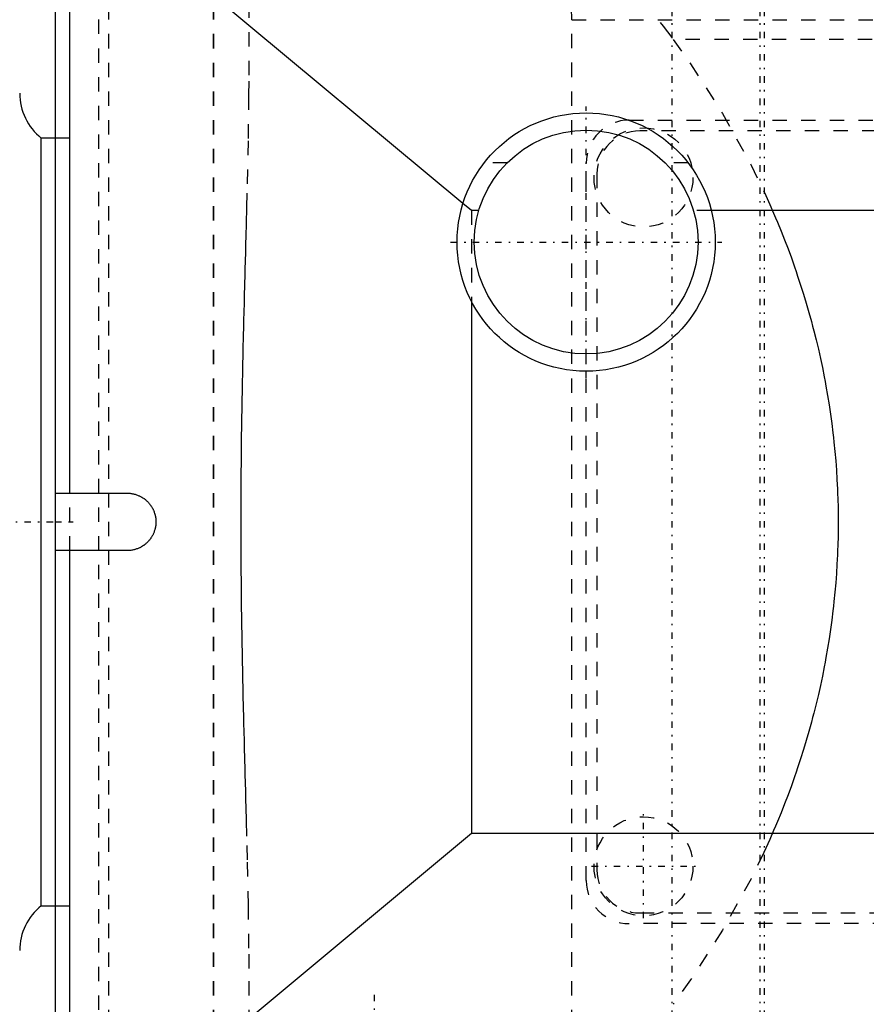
# Model space of a CAD drawing. Extents: x -545 to 345, y -109 to 109.
# Tile 7 of 15: x -164 to -105, y -34 to 35. Entities that reach past the tile are written whole.
import ezdxf

# ---------------------------------------------------------------- set-up
doc = ezdxf.new("R2010")
doc.units = 0
doc.linetypes.add('CENTER', pattern=[1.5, 0.45, -0.5, 0.05, -0.5])
doc.linetypes.add('DASHED', pattern=[2, 1, -1])
for name, color, linetype in [('AM_0', 7, 'CONTINUOUS'), ('AM_3', 7, 'DASHED'), ('AM_7', 7, 'CENTER')]:
    doc.layers.add(name, color=color, linetype=linetype)

msp = doc.modelspace()

# ---------------------------------------------------------------- linework, layer by layer
at = {"layer": 'AM_0', "color": 7, "linetype": 'CONTINUOUS'}
for p, q in [((-161, 2), (-161, 58)), ((-162, -45), (-162, 45)), ((-133.59, 22.184), (-155, 40)), ((-162, 26.75), (-163, 26.75)), ((-163, -26.75), (-163, 26.75)), ((-46, 21.693), (-116.271, 21.693)), ((-133, 15.377), (-133, -21.693)), ((-162, 2), (-157, 2)), ((-157, -2), (-162, -2)), ((-161, -58), (-161, -2)), ((-155, -40), (-133, -21.693)), ((-133, -21.693), (-46, -21.693)), ((-163, -26.75), (-162, -26.75))]:
    msp.add_line(p, q, dxfattribs=at)
msp.add_polyline3d([(-157, 2, 0), (-156.971, 2, 0), (-156.913, 1.998, 0), (-156.855, 1.995, 0), (-156.826, 1.992, 0), (-156.797, 1.99, 0), (-156.739, 1.983, 0), (-156.681, 1.974, 0), (-156.624, 1.964, 0), (-156.567, 1.953, 0), (-156.511, 1.939, 0), (-156.482, 1.932, 0), (-156.454, 1.924, 0), (-156.399, 1.907, 0), (-156.343, 1.889, 0), (-156.289, 1.869, 0), (-156.235, 1.848, 0), (-156.181, 1.825, 0), (-156.155, 1.813, 0), (-156.128, 1.8, 0), (-156.077, 1.774, 0), (-156.025, 1.746, 0), (-156, 1.732, 0), (-155.975, 1.717, 0), (-155.925, 1.687, 0), (-155.877, 1.655, 0), (-155.853, 1.638, 0), (-155.829, 1.621, 0), (-155.782, 1.587, 0), (-155.737, 1.551, 0), (-155.692, 1.513, 0), (-155.649, 1.475, 0), (-155.607, 1.435, 0), (-155.586, 1.414, 0), (-155.565, 1.393, 0), (-155.525, 1.351, 0), (-155.487, 1.308, 0), (-155.449, 1.263, 0), (-155.413, 1.218, 0), (-155.379, 1.171, 0), (-155.362, 1.147, 0), (-155.345, 1.123, 0), (-155.313, 1.075, 0), (-155.283, 1.025, 0), (-155.254, 0.975, 0), (-155.226, 0.923, 0), (-155.2, 0.872, 0), (-155.187, 0.845, 0), (-155.175, 0.819, 0), (-155.152, 0.765, 0), (-155.131, 0.711, 0), (-155.111, 0.657, 0), (-155.093, 0.601, 0), (-155.076, 0.546, 0), (-155.068, 0.518, 0), (-155.061, 0.489, 0), (-155.047, 0.433, 0), (-155.036, 0.376, 0), (-155.026, 0.319, 0), (-155.017, 0.261, 0), (-155.01, 0.203, 0), (-155.008, 0.174, 0), (-155.005, 0.145, 0), (-155.002, 0.087, 0), (-155, 0.029, 0), (-155, 0, 0), (-155, -0.029, 0), (-155.002, -0.087, 0), (-155.005, -0.145, 0), (-155.008, -0.174, 0), (-155.01, -0.203, 0), (-155.017, -0.261, 0), (-155.026, -0.319, 0), (-155.036, -0.376, 0), (-155.047, -0.433, 0), (-155.061, -0.489, 0), (-155.068, -0.518, 0), (-155.076, -0.546, 0), (-155.093, -0.601, 0), (-155.111, -0.657, 0), (-155.131, -0.711, 0), (-155.152, -0.765, 0), (-155.175, -0.819, 0), (-155.187, -0.845, 0), (-155.2, -0.872, 0), (-155.226, -0.923, 0), (-155.254, -0.975, 0), (-155.283, -1.025, 0), (-155.313, -1.075, 0), (-155.345, -1.123, 0), (-155.362, -1.147, 0), (-155.379, -1.171, 0), (-155.413, -1.218, 0), (-155.449, -1.263, 0), (-155.487, -1.308, 0), (-155.525, -1.351, 0), (-155.565, -1.393, 0), (-155.586, -1.414, 0), (-155.607, -1.435, 0), (-155.649, -1.475, 0), (-155.692, -1.513, 0), (-155.737, -1.551, 0), (-155.782, -1.587, 0), (-155.829, -1.621, 0), (-155.853, -1.638, 0), (-155.877, -1.655, 0), (-155.925, -1.687, 0), (-155.975, -1.717, 0), (-156, -1.732, 0), (-156.025, -1.746, 0), (-156.077, -1.774, 0), (-156.128, -1.8, 0), (-156.155, -1.813, 0), (-156.181, -1.825, 0), (-156.235, -1.848, 0), (-156.289, -1.869, 0), (-156.343, -1.889, 0), (-156.399, -1.907, 0), (-156.454, -1.924, 0), (-156.482, -1.932, 0), (-156.511, -1.939, 0), (-156.567, -1.953, 0), (-156.624, -1.964, 0), (-156.681, -1.974, 0), (-156.739, -1.983, 0), (-156.797, -1.99, 0), (-156.826, -1.992, 0), (-156.855, -1.995, 0), (-156.913, -1.998, 0), (-156.971, -2, 0), (-157, -2, 0)], dxfattribs=at)
for radius in [9, 7.8]:
    msp.add_circle((-125, 19.5), radius, dxfattribs=at)
for centre, start, end in [((-160.5, 29.872), 180.0358, 231.31783), ((-160.5, -29.872), 128.68217, 179.9642)]:
    msp.add_arc(centre, 4, start, end, dxfattribs=at)
at = {"layer": 'AM_3', "color": 6, "linetype": 'DASHED'}
for p, q in [((-158.274, -57), (-158.274, 57)), ((-150.979, -57), (-150.979, 57)), ((-150.963, -57), (-150.963, 57)), ((-148.503, 31.12), (-148.503, 57)), ((-159, 53), (-159, -57)), ((-126, 34.997), (-44.584, 34.997)), ((-126, -34.997), (-126, 34.997)), ((-81.062, 33.62), (-118.938, 33.62)), ((-122, 28), (-72, 28)), ((-72.75, 27.25), (-121.25, 27.25)), ((-161, 26.75), (-162, 26.75)), ((-130.509, 25.021), (-132.107, 25.021)), ((-125, -25), (-125, 25)), ((-117.893, 25.021), (-119.491, 25.021)), ((-124.25, 24.25), (-124.25, -24.25)), ((-133, 21.693), (-133.59, 22.184)), ((-132.485, 21.693), (-133, 21.693)), ((-133, 21.693), (-133, 15.377)), ((-116.271, 21.693), (-117.515, 21.693)), ((-161, -2), (-161, 2)), ((-162, -26.75), (-161, -26.75)), ((-121.25, -27.25), (-72.75, -27.25)), ((-72, -28), (-122, -28)), ((-148.503, -57), (-148.503, -31.12))]:
    msp.add_line(p, q, dxfattribs=at)
for points in [[(-145.015, 59.791, 0), (-144.315, 59.35, 0), (-142.883, 58.403, 0), (-141.416, 57.374, 0), (-140.674, 56.829, 0), (-139.926, 56.263, 0), (-138.42, 55.073, 0), (-136.907, 53.807, 0), (-135.394, 52.471, 0), (-133.888, 51.072, 0), (-132.394, 49.615, 0), (-131.654, 48.868, 0), (-130.919, 48.109, 0), (-129.466, 46.562, 0), (-128.041, 44.983, 0), (-126.647, 43.38, 0), (-125.25, 41.721, 0), (-123.846, 39.999, 0), (-123.143, 39.117, 0), (-122.439, 38.224, 0), (-121.034, 36.405, 0), (-119.635, 34.554, 0), (-118.938, 33.62, 0)], [(-126, 34.997, 0), (-126.002, 35.203, 0), (-126.017, 35.616, 0), (-126.046, 36.028, 0), (-126.066, 36.234, 0), (-126.09, 36.44, 0), (-126.149, 36.85, 0), (-126.222, 37.26, 0), (-126.311, 37.667, 0), (-126.413, 38.072, 0), (-126.53, 38.475, 0), (-126.594, 38.676, 0), (-126.661, 38.875, 0), (-126.807, 39.273, 0), (-126.966, 39.667, 0), (-127.14, 40.058, 0), (-127.328, 40.444, 0), (-127.529, 40.827, 0), (-127.635, 41.017, 0), (-127.744, 41.205, 0), (-127.972, 41.579, 0), (-128.213, 41.947, 0), (-128.339, 42.13, 0)], [(-118.938, 33.62, 0), (-117.722, 31.925, 0), (-115.482, 28.449, 0), (-113.504, 24.869, 0), (-112.615, 23.044, 0), (-112.474, 22.738, 0), (-112.197, 22.124, 0), (-111.927, 21.507, 0), (-111.795, 21.198, 0), (-111.665, 20.889, 0), (-111.41, 20.268, 0), (-111.164, 19.645, 0), (-110.924, 19.021, 0), (-110.693, 18.394, 0), (-110.47, 17.766, 0), (-110.361, 17.451, 0), (-110.254, 17.135, 0), (-110.046, 16.503, 0), (-109.846, 15.869, 0), (-109.654, 15.234, 0), (-109.469, 14.597, 0), (-109.293, 13.959, 0), (-109.207, 13.639, 0), (-109.124, 13.319, 0), (-108.963, 12.678, 0), (-108.81, 12.036, 0), (-108.666, 11.392, 0), (-108.529, 10.747, 0), (-108.4, 10.101, 0), (-108.338, 9.778, 0), (-108.279, 9.454, 0), (-108.166, 8.806, 0), (-108.061, 8.158, 0), (-107.964, 7.508, 0), (-107.876, 6.858, 0), (-107.795, 6.207, 0), (-107.757, 5.881, 0), (-107.722, 5.555, 0), (-107.657, 4.903, 0), (-107.601, 4.25, 0), (-107.552, 3.597, 0), (-107.512, 2.944, 0), (-107.48, 2.29, 0), (-107.466, 1.963, 0), (-107.455, 1.636, 0), (-107.439, 0.981, 0), (-107.431, 0.327, 0), (-107.43, 0, 0), (-107.431, -0.327, 0), (-107.439, -0.981, 0), (-107.455, -1.636, 0), (-107.466, -1.963, 0), (-107.48, -2.29, 0), (-107.512, -2.944, 0), (-107.552, -3.597, 0), (-107.601, -4.25, 0), (-107.657, -4.903, 0), (-107.722, -5.555, 0), (-107.757, -5.881, 0), (-107.795, -6.207, 0), (-107.876, -6.858, 0), (-107.964, -7.508, 0), (-108.061, -8.158, 0), (-108.166, -8.806, 0), (-108.279, -9.454, 0), (-108.338, -9.778, 0), (-108.4, -10.101, 0), (-108.529, -10.747, 0), (-108.666, -11.392, 0), (-108.81, -12.036, 0), (-108.963, -12.678, 0), (-109.124, -13.319, 0), (-109.207, -13.639, 0), (-109.293, -13.959, 0), (-109.469, -14.597, 0), (-109.654, -15.234, 0), (-109.846, -15.869, 0), (-110.046, -16.503, 0), (-110.254, -17.135, 0), (-110.361, -17.451, 0), (-110.47, -17.766, 0), (-110.693, -18.394, 0), (-110.924, -19.021, 0), (-111.164, -19.645, 0), (-111.41, -20.268, 0), (-111.665, -20.889, 0), (-111.795, -21.198, 0), (-111.927, -21.507, 0), (-112.197, -22.124, 0), (-112.474, -22.738, 0), (-112.615, -23.044, 0), (-113.504, -24.869, 0), (-115.482, -28.449, 0), (-117.722, -31.925, 0), (-118.938, -33.62, 0)], [(-148.503, -31.12, 0), (-148.51, -29.706, 0), (-148.549, -26.724, 0), (-148.615, -23.553, 0), (-148.656, -21.903, 0), (-148.663, -21.624, 0), (-148.677, -21.063, 0), (-148.692, -20.498, 0), (-148.7, -20.213, 0), (-148.708, -19.928, 0), (-148.723, -19.355, 0), (-148.739, -18.777, 0), (-148.754, -18.196, 0), (-148.77, -17.611, 0), (-148.786, -17.023, 0), (-148.794, -16.727, 0), (-148.802, -16.431, 0), (-148.818, -15.836, 0), (-148.834, -15.237, 0), (-148.849, -14.635, 0), (-148.864, -14.03, 0), (-148.879, -13.423, 0), (-148.887, -13.118, 0), (-148.894, -12.813, 0), (-148.909, -12.2, 0), (-148.923, -11.585, 0), (-148.936, -10.967, 0), (-148.949, -10.348, 0), (-148.961, -9.727, 0), (-148.967, -9.416, 0), (-148.973, -9.104, 0), (-148.985, -8.48, 0), (-148.995, -7.854, 0), (-149.005, -7.227, 0), (-149.014, -6.599, 0), (-149.023, -5.971, 0), (-149.027, -5.656, 0), (-149.03, -5.342, 0), (-149.037, -4.712, 0), (-149.043, -4.083, 0), (-149.048, -3.453, 0), (-149.053, -2.824, 0), (-149.056, -2.195, 0), (-149.058, -1.88, 0), (-149.059, -1.566, 0), (-149.06, -0.939, 0), (-149.061, -0.313, 0), (-149.061, 0, 0), (-149.061, 0.313, 0), (-149.06, 0.939, 0), (-149.059, 1.566, 0), (-149.058, 1.88, 0), (-149.056, 2.195, 0), (-149.053, 2.824, 0), (-149.048, 3.453, 0), (-149.043, 4.083, 0), (-149.037, 4.712, 0), (-149.03, 5.342, 0), (-149.027, 5.656, 0), (-149.023, 5.971, 0), (-149.014, 6.599, 0), (-149.005, 7.227, 0), (-148.995, 7.854, 0), (-148.985, 8.48, 0), (-148.973, 9.104, 0), (-148.967, 9.416, 0), (-148.961, 9.727, 0), (-148.949, 10.348, 0), (-148.936, 10.967, 0), (-148.923, 11.585, 0), (-148.909, 12.2, 0), (-148.894, 12.813, 0), (-148.887, 13.118, 0), (-148.879, 13.423, 0), (-148.864, 14.03, 0), (-148.849, 14.635, 0), (-148.834, 15.237, 0), (-148.818, 15.836, 0), (-148.802, 16.431, 0), (-148.794, 16.727, 0), (-148.786, 17.023, 0), (-148.77, 17.611, 0), (-148.754, 18.196, 0), (-148.739, 18.777, 0), (-148.723, 19.355, 0), (-148.708, 19.928, 0), (-148.7, 20.213, 0), (-148.692, 20.498, 0), (-148.677, 21.063, 0), (-148.663, 21.624, 0), (-148.656, 21.903, 0), (-148.615, 23.553, 0), (-148.549, 26.724, 0), (-148.51, 29.706, 0), (-148.503, 31.12, 0)]]:
    msp.add_polyline3d(points, dxfattribs=at)
for centre in [(-121, 24), (-121, -24)]:
    msp.add_circle(centre, 3.45, dxfattribs=at)
for centre, start, end in [((-122, 25), 90, 180), ((-121.25, 24.25), 90, 180), ((-121.25, -24.25), 180, 270), ((-122, -25), 180, 270)]:
    msp.add_arc(centre, 3, start, end, dxfattribs=at)
at = {"layer": 'AM_7', "color": 4, "linetype": 'CENTER'}
for p, q in [((-118.998, -108.9), (-118.998, 108.9)), ((-112.857, -108.9), (-112.857, 108.9)), ((-112.57, -108.9), (-112.57, 108.9)), ((-125, 10.05), (-125, 28.95)), ((-134.45, 19.5), (-115.55, 19.5)), ((-165.725, 0), (-160.775, 0)), ((-162.05, 0), (-160.95, 0)), ((-121, -27.622), (-121, -20.378)), ((-124.623, -24), (-117.377, -24)), ((-139.75, -61.306), (-139.75, -32.576))]:
    msp.add_line(p, q, dxfattribs=at)

doc.saveas('drawing.dxf')
